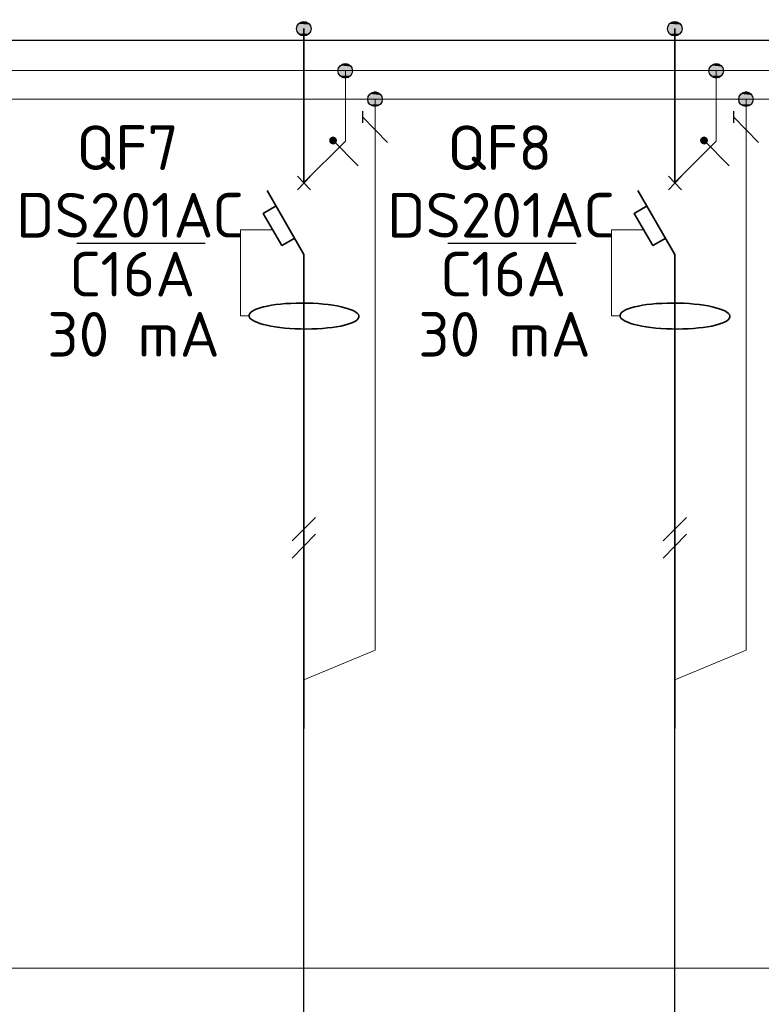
# Model space of a CAD drawing. Header units: millimetres. Extents: x 1114507 to 93926427, y 174473 to 817039.
# Tile 49 of 256: x 1406982 to 1411834, y 772269 to 778708. Entities that reach past the tile are written whole.
import ezdxf

# ---------------------------------------------------------------- set-up
doc = ezdxf.new("R2010")
doc.units = ezdxf.units.MM
doc.layers.add('PDF4_Geometry', color=7, linetype='Continuous')
doc.layers.add('PDF4_Text', color=7, linetype='Continuous')
doc.layers.add('PDF4_Solid Fills', color=7, linetype='Continuous', true_color=0xdd0000)
doc.styles.add('ISOCPEUR 1', font='isocpeur.TTF')
doc.styles.add('PDF ISOCPEUR', font='isocpeur.TTF')

msp = doc.modelspace()

# ---------------------------------------------------------------- linework, layer by layer
at = {"layer": 'PDF4_Geometry', "lineweight": 25}
msp.add_line((1403610.9, 778574.7, 0), (1417654.3, 778574.7, 0), dxfattribs=at)
at = {"layer": 'PDF4_Geometry', "lineweight": 18, "elevation": 0}
msp.add_lwpolyline([(1428877.8, 783538.5), (1428877.8, 772505.5), (1391337, 772505.5), (1391337, 783538.5)], close=True, dxfattribs=at)
at = {"layer": 'PDF4_Geometry', "lineweight": 35, "elevation": 0}
for points in [[(1408841.6, 777642.9), (1408841.6, 778650.9)], [(1411268.4, 777642.9), (1411268.4, 778650.9)], [(1408799.2, 777596.3), (1408883.9, 777685.3)], [(1408883.9, 777596.3), (1408799.2, 777685.3)], [(1411226.1, 777596.3), (1411310.8, 777685.3)], [(1411310.8, 777596.3), (1411226.1, 777685.3)], [(1408841.6, 777172.8), (1408600.2, 777592.1)], [(1411268.4, 777172.8), (1411027, 777592.1)], [(1408659.5, 777490.4), (1408574.8, 777439.6), (1408697.6, 777232.1), (1408782.3, 777278.7)], [(1411086.3, 777490.4), (1411001.6, 777439.6), (1411124.4, 777232.1), (1411209.1, 777278.7)], [(1408841.6, 774072.5), (1408841.6, 777172.8)], [(1411268.4, 774072.5), (1411268.4, 777172.8)]]:
    msp.add_lwpolyline(points, dxfattribs=at)
at = {"layer": 'PDF4_Geometry', "lineweight": 9, "elevation": 0}
for points in [[(1417654.3, 778375.6), (1403610.9, 778375.6), (1392289.9, 778375.6)], [(1409112.6, 778375.6), (1409112.6, 777914), (1408841.6, 777642.9)], [(1411539.5, 778375.6), (1411539.5, 777914), (1411268.4, 777642.9)], [(1417654.3, 778189.3), (1392289.9, 778189.3)], [(1409307.5, 778189.3), (1409307.5, 774585), (1408841.6, 774390.2)], [(1411734.3, 778189.3), (1411734.3, 774585), (1411268.4, 774390.2)]]:
    msp.add_lwpolyline(points, dxfattribs=at)
at = {"layer": 'PDF4_Geometry', "lineweight": 25, "elevation": 0}
for points in [[(1409227, 778032.6), (1409227, 778108.8)], [(1409387.9, 777905.5), (1409227, 778070.7)], [(1411653.8, 778032.6), (1411653.8, 778108.8)], [(1411814.8, 777905.5), (1411653.8, 778070.7)], [(1409197.3, 777753), (1409032.2, 777918.2)], [(1411624.2, 777753), (1411459, 777918.2)], [(1408195.7, 777244.8), (1407357.1, 777244.8)], [(1410622.5, 777244.8), (1409783.9, 777244.8)], [(1408765.3, 775300.8), (1408917.8, 775453.2)], [(1411192.2, 775300.8), (1411344.7, 775453.2)], [(1408765.3, 775186.4), (1408917.8, 775343.1)], [(1411192.2, 775186.4), (1411344.7, 775343.1)]]:
    msp.add_lwpolyline(points, dxfattribs=at)
for points in [[(1409032.2, 777939.4), (1409019.5, 777935.2), (1409011, 777926.7), (1409011, 777909.7), (1409019.5, 777901.3), (1409032.2, 777897), (1409044.9, 777901.3), (1409053.3, 777909.7), (1409053.3, 777926.7), (1409044.9, 777935.2)], [(1411459, 777939.4), (1411446.3, 777935.2), (1411437.8, 777926.7), (1411437.8, 777909.7), (1411446.3, 777901.3), (1411459, 777897), (1411471.7, 777901.3), (1411480.2, 777909.7), (1411480.2, 777926.7), (1411471.7, 777935.2)], [(1408917.8, 775343.1), (1408765.3, 775186.4)], [(1411344.7, 775343.1), (1411192.2, 775186.4)]]:
    msp.add_lwpolyline(points, close=True, dxfattribs=at)
at = {"layer": 'PDF4_Geometry', "lineweight": 20, "elevation": 0}
for points in [[(1408477.3, 776770.4), (1408426.5, 776770.4), (1408426.5, 777333.7), (1408638.3, 777333.7)], [(1410904.2, 776770.4), (1410853.4, 776770.4), (1410853.4, 777333.7), (1411065.1, 777333.7)]]:
    msp.add_lwpolyline(points, dxfattribs=at)
at = {"layer": 'PDF4_Geometry', "lineweight": 30, "elevation": 0}
for points in [[(1408841.6, 768333.7), (1408841.6, 774369)], [(1411268.4, 768333.7), (1411268.4, 774369)]]:
    msp.add_lwpolyline(points, dxfattribs=at)
at = {"layer": 'PDF4_Geometry', "lineweight": 30}
for centre in [(1408840.8, 778649.2, 0), (1411267.6, 778649.2, 0), (1409111.8, 778373.9, 0), (1411538.7, 778373.9, 0), (1409306.6, 778187.5, 0), (1411733.5, 778187.5, 0)]:
    msp.add_circle(centre, 47.4, dxfattribs=at)
at = {"layer": 'PDF4_Geometry', "lineweight": 35}
for centre in [(1408842.3, 776770, 0), (1411269.2, 776770, 0)]:
    msp.add_ellipse(centre, major_axis=(-359.6, 3.2), ratio=0.236038, start_param=3.184456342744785, end_param=9.467641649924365, dxfattribs=at)
at = {"layer": 'PDF4_Solid Fills', "transparency": 33554559}
for points in [[(1408820.4, 778693.3, 0), (1408871.2, 778689, 0), (1408811.9, 778689, 0)], [(1408828.9, 778697.5, 0), (1408862.8, 778693.3, 0), (1408820.4, 778693.3, 0)], [(1408820.4, 778693.3, 0), (1408862.8, 778693.3, 0), (1408871.2, 778689, 0)], [(1408828.9, 778697.5, 0), (1408854.3, 778697.5, 0), (1408862.8, 778693.3, 0)], [(1411247.2, 778693.3, 0), (1411298.1, 778689, 0), (1411238.8, 778689, 0)], [(1411255.7, 778697.5, 0), (1411289.6, 778693.3, 0), (1411247.2, 778693.3, 0)], [(1411247.2, 778693.3, 0), (1411289.6, 778693.3, 0), (1411298.1, 778689, 0)], [(1411255.7, 778697.5, 0), (1411281.1, 778697.5, 0), (1411289.6, 778693.3, 0)], [(1408799.2, 778676.3, 0), (1408888.2, 778667.9, 0), (1408795, 778667.9, 0)], [(1408795, 778667.9, 0), (1408888.2, 778659.4, 0), (1408795, 778659.4, 0)], [(1408795, 778667.9, 0), (1408888.2, 778667.9, 0), (1408888.2, 778659.4, 0)], [(1408795, 778659.4, 0), (1408888.2, 778650.9, 0), (1408795, 778650.9, 0)], [(1408795, 778659.4, 0), (1408888.2, 778659.4, 0), (1408888.2, 778650.9, 0)], [(1408795, 778650.9, 0), (1408888.2, 778638.2, 0), (1408795, 778638.2, 0)], [(1408795, 778650.9, 0), (1408888.2, 778650.9, 0), (1408888.2, 778638.2, 0)], [(1408795, 778638.2, 0), (1408888.2, 778629.7, 0), (1408795, 778629.7, 0)], [(1408795, 778638.2, 0), (1408888.2, 778638.2, 0), (1408888.2, 778629.7, 0)], [(1408795, 778629.7, 0), (1408883.9, 778625.5, 0), (1408799.2, 778625.5, 0)], [(1408795, 778629.7, 0), (1408888.2, 778629.7, 0), (1408883.9, 778625.5, 0)], [(1408807.7, 778680.6, 0), (1408883.9, 778676.3, 0), (1408799.2, 778676.3, 0)], [(1408799.2, 778676.3, 0), (1408883.9, 778676.3, 0), (1408888.2, 778667.9, 0)], [(1408799.2, 778625.5, 0), (1408879.7, 778617, 0), (1408807.7, 778617, 0)], [(1408799.2, 778625.5, 0), (1408883.9, 778625.5, 0), (1408879.7, 778617, 0)], [(1408811.9, 778689, 0), (1408879.7, 778680.6, 0), (1408807.7, 778680.6, 0)], [(1408807.7, 778680.6, 0), (1408879.7, 778680.6, 0), (1408883.9, 778676.3, 0)], [(1408811.9, 778689, 0), (1408871.2, 778689, 0), (1408879.7, 778680.6, 0)], [(1411226.1, 778676.3, 0), (1411315, 778667.9, 0), (1411221.8, 778667.9, 0)], [(1411221.8, 778667.9, 0), (1411315, 778659.4, 0), (1411221.8, 778659.4, 0)], [(1411221.8, 778667.9, 0), (1411315, 778667.9, 0), (1411315, 778659.4, 0)], [(1411221.8, 778659.4, 0), (1411315, 778650.9, 0), (1411221.8, 778650.9, 0)], [(1411221.8, 778659.4, 0), (1411315, 778659.4, 0), (1411315, 778650.9, 0)], [(1411221.8, 778650.9, 0), (1411315, 778638.2, 0), (1411221.8, 778638.2, 0)], [(1411221.8, 778650.9, 0), (1411315, 778650.9, 0), (1411315, 778638.2, 0)], [(1411221.8, 778638.2, 0), (1411315, 778629.7, 0), (1411221.8, 778629.7, 0)], [(1411221.8, 778638.2, 0), (1411315, 778638.2, 0), (1411315, 778629.7, 0)], [(1411221.8, 778629.7, 0), (1411310.8, 778625.5, 0), (1411226.1, 778625.5, 0)], [(1411221.8, 778629.7, 0), (1411315, 778629.7, 0), (1411310.8, 778625.5, 0)], [(1411234.5, 778680.6, 0), (1411310.8, 778676.3, 0), (1411226.1, 778676.3, 0)], [(1411226.1, 778676.3, 0), (1411310.8, 778676.3, 0), (1411315, 778667.9, 0)], [(1411226.1, 778625.5, 0), (1411306.5, 778617, 0), (1411234.5, 778617, 0)], [(1411226.1, 778625.5, 0), (1411310.8, 778625.5, 0), (1411306.5, 778617, 0)], [(1411238.8, 778689, 0), (1411306.5, 778680.6, 0), (1411234.5, 778680.6, 0)], [(1411234.5, 778680.6, 0), (1411306.5, 778680.6, 0), (1411310.8, 778676.3, 0)], [(1411238.8, 778689, 0), (1411298.1, 778689, 0), (1411306.5, 778680.6, 0)], [(1408807.7, 778617, 0), (1408871.2, 778608.6, 0), (1408811.9, 778608.6, 0)], [(1408807.7, 778617, 0), (1408879.7, 778617, 0), (1408871.2, 778608.6, 0)], [(1408811.9, 778608.6, 0), (1408862.8, 778604.3, 0), (1408820.4, 778604.3, 0)], [(1408811.9, 778608.6, 0), (1408871.2, 778608.6, 0), (1408862.8, 778604.3, 0)], [(1408828.9, 778604.3, 0), (1408845.8, 778600.1, 0), (1408837.3, 778600.1, 0)], [(1408828.9, 778604.3, 0), (1408854.3, 778604.3, 0), (1408845.8, 778600.1, 0)], [(1411234.5, 778617, 0), (1411298.1, 778608.6, 0), (1411238.8, 778608.6, 0)], [(1411234.5, 778617, 0), (1411306.5, 778617, 0), (1411298.1, 778608.6, 0)], [(1411238.8, 778608.6, 0), (1411289.6, 778604.3, 0), (1411247.2, 778604.3, 0)], [(1411238.8, 778608.6, 0), (1411298.1, 778608.6, 0), (1411289.6, 778604.3, 0)], [(1411255.7, 778604.3, 0), (1411272.7, 778600.1, 0), (1411264.2, 778600.1, 0)], [(1411255.7, 778604.3, 0), (1411281.1, 778604.3, 0), (1411272.7, 778600.1, 0)], [(1409070.3, 778392.6, 0), (1409159.2, 778384.1, 0), (1409066, 778384.1, 0)], [(1409066, 778384.1, 0), (1409163.5, 778375.6, 0), (1409066, 778375.6, 0)], [(1409066, 778384.1, 0), (1409159.2, 778384.1, 0), (1409163.5, 778375.6, 0)], [(1409066, 778375.6, 0), (1409159.2, 778367.2, 0), (1409066, 778367.2, 0)], [(1409066, 778375.6, 0), (1409163.5, 778375.6, 0), (1409159.2, 778367.2, 0)], [(1409078.8, 778409.5, 0), (1409155, 778401, 0), (1409070.3, 778401, 0)], [(1409070.3, 778401, 0), (1409159.2, 778392.6, 0), (1409070.3, 778392.6, 0)], [(1409070.3, 778401, 0), (1409155, 778401, 0), (1409159.2, 778392.6, 0)], [(1409070.3, 778392.6, 0), (1409159.2, 778392.6, 0), (1409159.2, 778384.1, 0)], [(1409083, 778413.7, 0), (1409150.8, 778409.5, 0), (1409078.8, 778409.5, 0)], [(1409078.8, 778409.5, 0), (1409150.8, 778409.5, 0), (1409155, 778401, 0)], [(1409091.5, 778418, 0), (1409142.3, 778413.7, 0), (1409083, 778413.7, 0)], [(1409083, 778413.7, 0), (1409142.3, 778413.7, 0), (1409150.8, 778409.5, 0)], [(1409099.9, 778422.2, 0), (1409133.8, 778418, 0), (1409091.5, 778418, 0)], [(1409091.5, 778418, 0), (1409133.8, 778418, 0), (1409142.3, 778413.7, 0)], [(1409099.9, 778422.2, 0), (1409125.3, 778422.2, 0), (1409133.8, 778418, 0)], [(1411497.1, 778392.6, 0), (1411586.1, 778384.1, 0), (1411492.9, 778384.1, 0)], [(1411492.9, 778384.1, 0), (1411590.3, 778375.6, 0), (1411492.9, 778375.6, 0)], [(1411492.9, 778384.1, 0), (1411586.1, 778384.1, 0), (1411590.3, 778375.6, 0)], [(1411492.9, 778375.6, 0), (1411586.1, 778367.2, 0), (1411492.9, 778367.2, 0)], [(1411492.9, 778375.6, 0), (1411590.3, 778375.6, 0), (1411586.1, 778367.2, 0)], [(1411505.6, 778409.5, 0), (1411581.8, 778401, 0), (1411497.1, 778401, 0)], [(1411497.1, 778401, 0), (1411586.1, 778392.6, 0), (1411497.1, 778392.6, 0)], [(1411497.1, 778401, 0), (1411581.8, 778401, 0), (1411586.1, 778392.6, 0)], [(1411497.1, 778392.6, 0), (1411586.1, 778392.6, 0), (1411586.1, 778384.1, 0)], [(1411509.8, 778413.7, 0), (1411577.6, 778409.5, 0), (1411505.6, 778409.5, 0)], [(1411505.6, 778409.5, 0), (1411577.6, 778409.5, 0), (1411581.8, 778401, 0)], [(1411518.3, 778418, 0), (1411569.1, 778413.7, 0), (1411509.8, 778413.7, 0)], [(1411509.8, 778413.7, 0), (1411569.1, 778413.7, 0), (1411577.6, 778409.5, 0)], [(1411526.8, 778422.2, 0), (1411560.7, 778418, 0), (1411518.3, 778418, 0)], [(1411518.3, 778418, 0), (1411560.7, 778418, 0), (1411569.1, 778413.7, 0)], [(1411526.8, 778422.2, 0), (1411552.2, 778422.2, 0), (1411560.7, 778418, 0)], [(1409066, 778367.2, 0), (1409159.2, 778358.7, 0), (1409070.3, 778358.7, 0)], [(1409066, 778367.2, 0), (1409159.2, 778367.2, 0), (1409159.2, 778358.7, 0)], [(1409070.3, 778358.7, 0), (1409155, 778350.2, 0), (1409070.3, 778350.2, 0)], [(1409070.3, 778358.7, 0), (1409159.2, 778358.7, 0), (1409155, 778350.2, 0)], [(1409070.3, 778350.2, 0), (1409150.8, 778341.7, 0), (1409078.8, 778341.7, 0)], [(1409070.3, 778350.2, 0), (1409155, 778350.2, 0), (1409150.8, 778341.7, 0)], [(1409078.8, 778341.7, 0), (1409142.3, 778337.5, 0), (1409083, 778337.5, 0)], [(1409078.8, 778341.7, 0), (1409150.8, 778341.7, 0), (1409142.3, 778337.5, 0)], [(1409083, 778337.5, 0), (1409133.8, 778333.3, 0), (1409091.5, 778333.3, 0)], [(1409083, 778337.5, 0), (1409142.3, 778337.5, 0), (1409133.8, 778333.3, 0)], [(1409091.5, 778333.3, 0), (1409125.3, 778329, 0), (1409099.9, 778329, 0)], [(1409091.5, 778333.3, 0), (1409133.8, 778333.3, 0), (1409125.3, 778329, 0)], [(1411492.9, 778367.2, 0), (1411586.1, 778358.7, 0), (1411497.1, 778358.7, 0)], [(1411492.9, 778367.2, 0), (1411586.1, 778367.2, 0), (1411586.1, 778358.7, 0)], [(1411497.1, 778358.7, 0), (1411581.8, 778350.2, 0), (1411497.1, 778350.2, 0)], [(1411497.1, 778358.7, 0), (1411586.1, 778358.7, 0), (1411581.8, 778350.2, 0)], [(1411497.1, 778350.2, 0), (1411577.6, 778341.7, 0), (1411505.6, 778341.7, 0)], [(1411497.1, 778350.2, 0), (1411581.8, 778350.2, 0), (1411577.6, 778341.7, 0)], [(1411505.6, 778341.7, 0), (1411569.1, 778337.5, 0), (1411509.8, 778337.5, 0)], [(1411505.6, 778341.7, 0), (1411577.6, 778341.7, 0), (1411569.1, 778337.5, 0)], [(1411509.8, 778337.5, 0), (1411560.7, 778333.3, 0), (1411518.3, 778333.3, 0)], [(1411509.8, 778337.5, 0), (1411569.1, 778337.5, 0), (1411560.7, 778333.3, 0)], [(1411518.3, 778333.3, 0), (1411552.2, 778329, 0), (1411526.8, 778329, 0)], [(1411518.3, 778333.3, 0), (1411560.7, 778333.3, 0), (1411552.2, 778329, 0)], [(1409303.2, 778240.1, 0), (1409320.2, 778235.9, 0), (1409294.8, 778235.9, 0)], [(1409303.2, 778240.1, 0), (1409311.7, 778240.1, 0), (1409320.2, 778235.9, 0)], [(1411730.1, 778240.1, 0), (1411747, 778235.9, 0), (1411721.6, 778235.9, 0)], [(1411730.1, 778240.1, 0), (1411738.5, 778240.1, 0), (1411747, 778235.9, 0)], [(1409265.1, 778214.7, 0), (1409354.1, 778206.2, 0), (1409260.9, 778206.2, 0)], [(1409260.9, 778206.2, 0), (1409354.1, 778197.7, 0), (1409260.9, 778197.7, 0)], [(1409260.9, 778206.2, 0), (1409354.1, 778206.2, 0), (1409354.1, 778197.7, 0)], [(1409260.9, 778197.7, 0), (1409354.1, 778189.3, 0), (1409260.9, 778189.3, 0)], [(1409260.9, 778197.7, 0), (1409354.1, 778197.7, 0), (1409354.1, 778189.3, 0)], [(1409260.9, 778189.3, 0), (1409354.1, 778180.8, 0), (1409260.9, 778180.8, 0)], [(1409260.9, 778189.3, 0), (1409354.1, 778189.3, 0), (1409354.1, 778180.8, 0)], [(1409260.9, 778180.8, 0), (1409354.1, 778172.3, 0), (1409260.9, 778172.3, 0)], [(1409260.9, 778180.8, 0), (1409354.1, 778180.8, 0), (1409354.1, 778172.3, 0)], [(1409273.6, 778223.2, 0), (1409349.8, 778214.7, 0), (1409265.1, 778214.7, 0)], [(1409265.1, 778214.7, 0), (1409349.8, 778214.7, 0), (1409354.1, 778206.2, 0)], [(1409277.8, 778227.4, 0), (1409345.6, 778223.2, 0), (1409273.6, 778223.2, 0)], [(1409273.6, 778223.2, 0), (1409345.6, 778223.2, 0), (1409349.8, 778214.7, 0)], [(1409286.3, 778231.6, 0), (1409337.1, 778227.4, 0), (1409277.8, 778227.4, 0)], [(1409277.8, 778227.4, 0), (1409337.1, 778227.4, 0), (1409345.6, 778223.2, 0)], [(1409294.8, 778235.9, 0), (1409328.6, 778231.6, 0), (1409286.3, 778231.6, 0)], [(1409286.3, 778231.6, 0), (1409328.6, 778231.6, 0), (1409337.1, 778227.4, 0)], [(1409294.8, 778235.9, 0), (1409320.2, 778235.9, 0), (1409328.6, 778231.6, 0)], [(1411692, 778214.7, 0), (1411780.9, 778206.2, 0), (1411687.7, 778206.2, 0)], [(1411687.7, 778206.2, 0), (1411780.9, 778197.7, 0), (1411687.7, 778197.7, 0)], [(1411687.7, 778206.2, 0), (1411780.9, 778206.2, 0), (1411780.9, 778197.7, 0)], [(1411687.7, 778197.7, 0), (1411780.9, 778189.3, 0), (1411687.7, 778189.3, 0)], [(1411687.7, 778197.7, 0), (1411780.9, 778197.7, 0), (1411780.9, 778189.3, 0)], [(1411687.7, 778189.3, 0), (1411780.9, 778180.8, 0), (1411687.7, 778180.8, 0)], [(1411687.7, 778189.3, 0), (1411780.9, 778189.3, 0), (1411780.9, 778180.8, 0)], [(1411687.7, 778180.8, 0), (1411780.9, 778172.3, 0), (1411687.7, 778172.3, 0)], [(1411687.7, 778180.8, 0), (1411780.9, 778180.8, 0), (1411780.9, 778172.3, 0)], [(1411700.4, 778223.2, 0), (1411776.7, 778214.7, 0), (1411692, 778214.7, 0)], [(1411692, 778214.7, 0), (1411776.7, 778214.7, 0), (1411780.9, 778206.2, 0)], [(1411704.7, 778227.4, 0), (1411772.4, 778223.2, 0), (1411700.4, 778223.2, 0)], [(1411700.4, 778223.2, 0), (1411772.4, 778223.2, 0), (1411776.7, 778214.7, 0)], [(1411713.1, 778231.6, 0), (1411764, 778227.4, 0), (1411704.7, 778227.4, 0)], [(1411704.7, 778227.4, 0), (1411764, 778227.4, 0), (1411772.4, 778223.2, 0)], [(1411721.6, 778235.9, 0), (1411755.5, 778231.6, 0), (1411713.1, 778231.6, 0)], [(1411713.1, 778231.6, 0), (1411755.5, 778231.6, 0), (1411764, 778227.4, 0)], [(1411721.6, 778235.9, 0), (1411747, 778235.9, 0), (1411755.5, 778231.6, 0)], [(1409260.9, 778172.3, 0), (1409349.8, 778163.9, 0), (1409265.1, 778163.9, 0)], [(1409260.9, 778172.3, 0), (1409354.1, 778172.3, 0), (1409349.8, 778163.9, 0)], [(1409265.1, 778163.9, 0), (1409345.6, 778155.4, 0), (1409273.6, 778155.4, 0)], [(1409265.1, 778163.9, 0), (1409349.8, 778163.9, 0), (1409345.6, 778155.4, 0)], [(1409273.6, 778155.4, 0), (1409337.1, 778151.2, 0), (1409277.8, 778151.2, 0)], [(1409273.6, 778155.4, 0), (1409345.6, 778155.4, 0), (1409337.1, 778151.2, 0)], [(1409277.8, 778151.2, 0), (1409328.6, 778146.9, 0), (1409286.3, 778146.9, 0)], [(1409277.8, 778151.2, 0), (1409337.1, 778151.2, 0), (1409328.6, 778146.9, 0)], [(1409286.3, 778146.9, 0), (1409320.2, 778142.7, 0), (1409294.8, 778142.7, 0)], [(1409286.3, 778146.9, 0), (1409328.6, 778146.9, 0), (1409320.2, 778142.7, 0)], [(1411687.7, 778172.3, 0), (1411776.7, 778163.9, 0), (1411692, 778163.9, 0)], [(1411687.7, 778172.3, 0), (1411780.9, 778172.3, 0), (1411776.7, 778163.9, 0)], [(1411692, 778163.9, 0), (1411772.4, 778155.4, 0), (1411700.4, 778155.4, 0)], [(1411692, 778163.9, 0), (1411776.7, 778163.9, 0), (1411772.4, 778155.4, 0)], [(1411700.4, 778155.4, 0), (1411764, 778151.2, 0), (1411704.7, 778151.2, 0)], [(1411700.4, 778155.4, 0), (1411772.4, 778155.4, 0), (1411764, 778151.2, 0)], [(1411704.7, 778151.2, 0), (1411755.5, 778146.9, 0), (1411713.1, 778146.9, 0)], [(1411704.7, 778151.2, 0), (1411764, 778151.2, 0), (1411755.5, 778146.9, 0)], [(1411713.1, 778146.9, 0), (1411747, 778142.7, 0), (1411721.6, 778142.7, 0)], [(1411713.1, 778146.9, 0), (1411755.5, 778146.9, 0), (1411747, 778142.7, 0)], [(1409011, 777926.7, 0), (1409057.6, 777922.4, 0), (1409006.8, 777922.4, 0)], [(1409006.8, 777922.4, 0), (1409057.6, 777918.2, 0), (1409006.8, 777918.2, 0)], [(1409006.8, 777922.4, 0), (1409057.6, 777922.4, 0), (1409057.6, 777918.2, 0)], [(1409006.8, 777918.2, 0), (1409057.6, 777914, 0), (1409006.8, 777914, 0)], [(1409006.8, 777918.2, 0), (1409057.6, 777918.2, 0), (1409057.6, 777914, 0)], [(1409015.2, 777935.2, 0), (1409053.3, 777930.9, 0), (1409011, 777930.9, 0)], [(1409011, 777930.9, 0), (1409053.3, 777926.7, 0), (1409011, 777926.7, 0)], [(1409011, 777930.9, 0), (1409053.3, 777930.9, 0), (1409053.3, 777926.7, 0)], [(1409011, 777926.7, 0), (1409053.3, 777926.7, 0), (1409057.6, 777922.4, 0)], [(1409019.5, 777939.4, 0), (1409049.1, 777935.2, 0), (1409015.2, 777935.2, 0)], [(1409015.2, 777935.2, 0), (1409049.1, 777935.2, 0), (1409053.3, 777930.9, 0)], [(1409019.5, 777939.4, 0), (1409049.1, 777939.4, 0), (1409049.1, 777935.2, 0)], [(1409032.2, 777943.6, 0), (1409040.6, 777939.4, 0), (1409027.9, 777939.4, 0)], [(1409032.2, 777943.6, 0), (1409036.4, 777943.6, 0), (1409040.6, 777939.4, 0)], [(1411437.8, 777926.7, 0), (1411484.4, 777922.4, 0), (1411433.6, 777922.4, 0)], [(1411433.6, 777922.4, 0), (1411484.4, 777918.2, 0), (1411433.6, 777918.2, 0)], [(1411433.6, 777922.4, 0), (1411484.4, 777922.4, 0), (1411484.4, 777918.2, 0)], [(1411433.6, 777918.2, 0), (1411484.4, 777914, 0), (1411433.6, 777914, 0)], [(1411433.6, 777918.2, 0), (1411484.4, 777918.2, 0), (1411484.4, 777914, 0)], [(1411442.1, 777935.2, 0), (1411480.2, 777930.9, 0), (1411437.8, 777930.9, 0)], [(1411437.8, 777930.9, 0), (1411480.2, 777926.7, 0), (1411437.8, 777926.7, 0)], [(1411437.8, 777930.9, 0), (1411480.2, 777930.9, 0), (1411480.2, 777926.7, 0)], [(1411437.8, 777926.7, 0), (1411480.2, 777926.7, 0), (1411484.4, 777922.4, 0)], [(1411446.3, 777939.4, 0), (1411476, 777935.2, 0), (1411442.1, 777935.2, 0)], [(1411442.1, 777935.2, 0), (1411476, 777935.2, 0), (1411480.2, 777930.9, 0)], [(1411446.3, 777939.4, 0), (1411476, 777939.4, 0), (1411476, 777935.2, 0)], [(1411459, 777943.6, 0), (1411467.5, 777939.4, 0), (1411454.8, 777939.4, 0)], [(1411459, 777943.6, 0), (1411463.2, 777943.6, 0), (1411467.5, 777939.4, 0)], [(1409006.8, 777914, 0), (1409053.3, 777909.7, 0), (1409011, 777909.7, 0)], [(1409006.8, 777914, 0), (1409057.6, 777914, 0), (1409053.3, 777909.7, 0)], [(1409011, 777909.7, 0), (1409053.3, 777905.5, 0), (1409011, 777905.5, 0)], [(1409011, 777909.7, 0), (1409053.3, 777909.7, 0), (1409053.3, 777905.5, 0)], [(1409011, 777905.5, 0), (1409049.1, 777901.3, 0), (1409015.2, 777901.3, 0)], [(1409011, 777905.5, 0), (1409053.3, 777905.5, 0), (1409049.1, 777901.3, 0)], [(1409015.2, 777901.3, 0), (1409049.1, 777897, 0), (1409019.5, 777897, 0)], [(1409015.2, 777901.3, 0), (1409049.1, 777901.3, 0), (1409049.1, 777897, 0)], [(1409023.7, 777897, 0), (1409040.6, 777892.8, 0), (1409027.9, 777892.8, 0)], [(1409023.7, 777897, 0), (1409044.9, 777897, 0), (1409040.6, 777892.8, 0)], [(1411433.6, 777914, 0), (1411480.2, 777909.7, 0), (1411437.8, 777909.7, 0)], [(1411433.6, 777914, 0), (1411484.4, 777914, 0), (1411480.2, 777909.7, 0)], [(1411437.8, 777909.7, 0), (1411480.2, 777905.5, 0), (1411437.8, 777905.5, 0)], [(1411437.8, 777909.7, 0), (1411480.2, 777909.7, 0), (1411480.2, 777905.5, 0)], [(1411437.8, 777905.5, 0), (1411476, 777901.3, 0), (1411442.1, 777901.3, 0)], [(1411437.8, 777905.5, 0), (1411480.2, 777905.5, 0), (1411476, 777901.3, 0)], [(1411442.1, 777901.3, 0), (1411476, 777897, 0), (1411446.3, 777897, 0)], [(1411442.1, 777901.3, 0), (1411476, 777901.3, 0), (1411476, 777897, 0)], [(1411450.5, 777897, 0), (1411467.5, 777892.8, 0), (1411454.8, 777892.8, 0)], [(1411450.5, 777897, 0), (1411471.7, 777897, 0), (1411467.5, 777892.8, 0)]]:
    msp.add_solid(points, dxfattribs=at)

# ---------------------------------------------------------------- texts
at = {"linetype": 'ByBlock', "lineweight": 30, "ltscale": 10, "insert": (1197603, 784433.1, 0), "char_height": 250, "width": 18040, "attachment_point": 1, "style": 'ISOCPEUR 1'}
msp.add_mtext('     Рабочая документация по объекту: {\\C7;школы ^J}     Настоящий проект выполнен на основании чертежей марки АС, ВК и ОВ в соответствии с требованиями КМК и ПУЭ.\\P     Внешнее электроснабжение решается в отдельном проекте "Внутриплощадочных сетей"\\P     Проект энергоснабжения школы.\\P     Установленная мощность 33,6 кВт; Расчетная мощность 30,2 кВт  \\P     По надежности энергоснабжения школа относится к потребителям II категории.\\P\\pi1291.6675,t0,19518.5175;{\\LСиловое электрооборудование:\\P\\pi0,tz;}     В качестве вводно-распределительного и силового щита принят щит {\\C0;ПР11-3060-21УЗ (изготовить индв. по заказу) }. В качестве осветительного и силового щита принять щит ЩРВ-6 {\\C0;(изготовить индв. по заказу)} и щит комплектный ОЩВ.\\P\\pt0,19518.5175;     Электропотребителями здания  являются: освещение, штепсельные розетки, электропотребители технологического оборудования. Главный распределительный щит, силовые щиты и щиты освещения приняты сборными с модульными автоматическими выключателями с установкой на DIN-рейку по индивидуальному заказу. В распределительных щитах предусматривается устройство заземляющей шины. Фазораспределение злектронагрузок должно быть равномерным. Автоматические выключатели на розеточных группах имеют устройства  защитного отключения. \\P\\ptz;     Силовыми электроприемниками являются потребители сантехнического и технологического оборудования помещений. Магистральные и распределительные сети выполняются медным кабелем ВВГнг  в винипластовых  трубах в стенах срыто под штукатуркой. Ответвительные коробки установить скрыто на стене.\\P     1.  Розетки разместить на высоте 1800 мм от чистого пола в  помещениях   для  пребывания  детей  (А также см. уточнение по плану)  согласно пункта 12.34 КМК КМК КМК 2.04.17-19. ^J     2.  Выключатели во всех помещениях разместить на высоте 1800 мм.  Отступ от проёмов дверей - 200 мм, а также см. уточнение по плану.^J  Допускается установка выключателей под потолком с управлением при помощи шнура. ПУЭ п. 6.6.31.^J  Установка штепсельных розеток в ванных комнатах, душевых, мыльных помещениях бань, помещениях, содержащих нагреватели для саун (далее по тексту «саунах»), а также в стиральных помещениях прачечных не допускается ПУЭ п. 7.1.48.^JМинимальное расстояние от выключателей, штепсельных розеток и элементов электроустановок до газопроводов должно быть не менее 0,5 м ПУЭ п. 7.1.50.\\P{\\O      \\L\\oЭлектроосвещение}\\P     В соответствии КМК КМК 2.01.05-19. в проекте предусматривается общее рабочее, эвакуационное освещение на напряжение 220В.  Рабочее освещение предусматривается во всех помещениях комплекса, эвакуационное - в коридорах, в фойе, лестничных клетках, вестибюле. На выходах по пути эвакуации устанавливаются световые указатели "Выход" с аккумуляторными  батареями. Светильники аварийного освещения обозначаются значком "А" и выбираются из числа светильников рабочего освещения и питаются от щита ЩАО. Управление освещением выполняется включателями, устанавливаемыми по месту. Выбор светильников произведен в соответствии с назначением помещений, их конструктивными особенностями и характеристикой окружающей среды. В качестве источников света приняты светильники потолочные светодиодные LED панели и {\\C0;светодиодные линейные светильники} . Групповые сети освещения выполняются медным кабелем ВВГнг в винипластовой трубе.\\P\\pi1896.36,t0,28627.16;{\\LЗаземление}\\P\\pi0,tz;     Для защиты от поражения  электрическим током применяется система заземления TN-S  (используется 3я и 5я  жила  кабеля) и выполняется уравнивание потенциалов. Все металлические нетоковедущие части электрооборудования подлежат заземлению. В качестве заземляющих проводников используются нулевые провода сети и специальные заземляющие проводники, прокладываемые совместно с рабочими проводниками от электрощитов до электропотребителей. Сопротивление растеканию тока заземляющих устройств не должно превышать 4 Ом в любое время года. Внутренний контур заземления необходимо присоединить к наружному контуру заземления. Защита от заноса высокого потенциала и уравнивание потенциалов выполняется путем присоединения металлической арматуры фундаментов к горизонтальному  заземлителю. Все соединения выполнить сваркой.', dxfattribs=at)
at = {"layer": 'PDF4_Text', "char_height": 292.09, "attachment_point": 7, "style": 'PDF ISOCPEUR'}
for s, insert in [('QF7', (1407352.8, 777725.3, 0)), ('QF8', (1409779.6, 777725.3, 0)), ('DS201АС', (1406958.9, 777282.9, 0)), ('DS201АС', (1409385.8, 777282.9, 0)), ('С16А', (1407314.8, 776897.5, 0)), ('С16А', (1409741.6, 776897.5, 0)), ('30 mA', (1407162.3, 776503.6, 0)), ('30 mA', (1409589.2, 776503.6, 0))]:
    msp.add_mtext(s, dxfattribs=dict(at, insert=insert))

doc.saveas('drawing.dxf')
